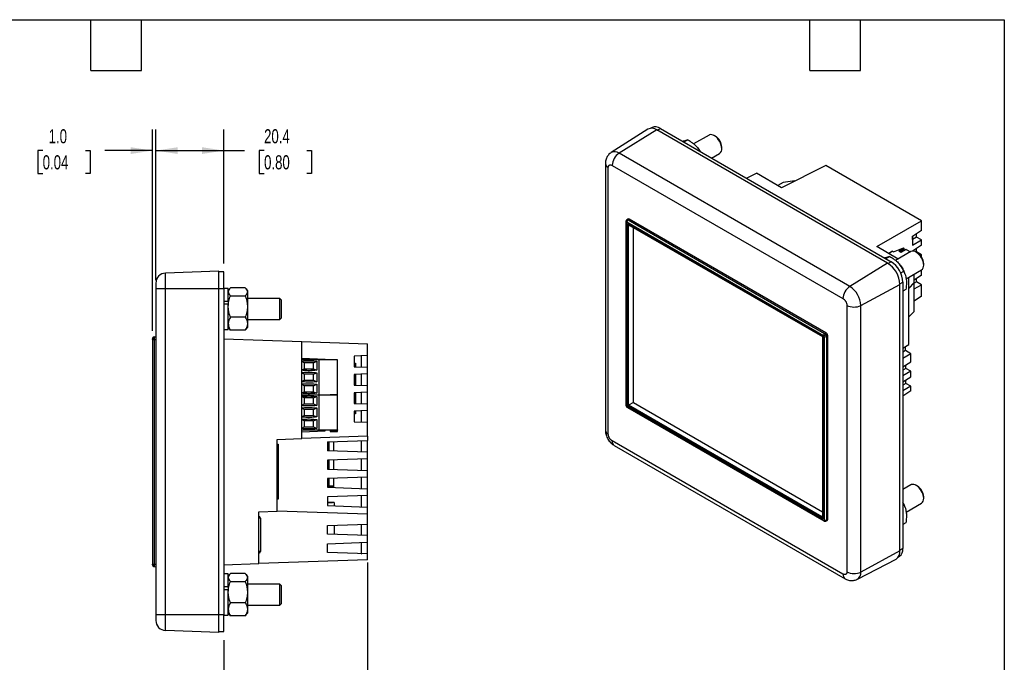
# Model space of a CAD drawing. Header units: millimetres. Extents: x 6 to 273, y 6 to 210.
# Tile 3 of 3: x 125 to 273, y 113 to 210. Entities that reach past the tile are written whole.
import ezdxf

# ---------------------------------------------------------------- set-up
doc = ezdxf.new("R2010")
doc.units = ezdxf.units.MM
doc.layers.add('DIMENSIONS', color=140, linetype='Continuous', lineweight=25)
doc.layers.add('TEXT', color=140, linetype='Continuous', lineweight=25)
doc.styles.add('SLDTEXTSTYLE0', font='TXT', dxfattribs={"width": 0.7})
doc.dimstyles.new('SLDDIMSTYLE1', dxfattribs={"dimtxt": 2.158008, "dimasz": 3.302, "dimexe": 0, "dimexo": 0.0625, "dimgap": 0.539502, "dimtad": 0, "dimtih": 1, "dimtoh": 1, "dimlfac": 2, "dimrnd": 1e-09, "dimzin": 12, "dimdsep": 46, "dimtxsty": 'SLDTEXTSTYLE0', "dimsah": 1, "dimcen": 0.09, "dimadec": 0, "dimazin": 3, "dimtfac": 1, "dimtofl": 0, "dimtmove": 0, "dimatfit": 3, "dimfxl": 0, "dimfrac": 2, "dimtolj": 1, "dimtzin": 12, "dimarcsym": 0})
doc.dimstyles.new('SLDDIMSTYLE3', dxfattribs={"dimtxt": 2.158008, "dimasz": 3.302, "dimexe": 0, "dimexo": 0.0625, "dimgap": 0.539502, "dimtad": 0, "dimtih": 1, "dimtoh": 1, "dimlfac": 2, "dimrnd": 1e-09, "dimzin": 4, "dimdsep": 46, "dimtxsty": 'SLDTEXTSTYLE0', "dimsah": 1, "dimcen": 0.09, "dimadec": 0, "dimazin": 1, "dimtfac": 1, "dimtmove": 0, "dimatfit": 0, "dimfxl": 0, "dimfrac": 2, "dimtolj": 1, "dimtzin": 12, "dimarcsym": 0})
doc.dimstyles.new('SLDDIMSTYLE4', dxfattribs={"dimtxt": 2.158008, "dimasz": 3.302, "dimexe": 0, "dimexo": 0.0625, "dimgap": 0.539502, "dimtad": 0, "dimtih": 1, "dimtoh": 1, "dimlfac": 2, "dimrnd": 1e-09, "dimzin": 12, "dimdsep": 46, "dimtxsty": 'SLDTEXTSTYLE0', "dimsah": 1, "dimcen": 0.09, "dimadec": 0, "dimazin": 3, "dimtfac": 1, "dimtmove": 0, "dimatfit": 0, "dimfxl": 0, "dimfrac": 2, "dimtolj": 1, "dimtzin": 12, "dimarcsym": 0})

# ---------------------------------------------------------------- blocks, each defined once
blk = doc.blocks.new('_D_9')
at = {"layer": 'DIMENSIONS'}
for p, q in [((145.67, 170.46), (145.67, 193.07)), ((155.89, 172.96), (155.89, 193.07)), ((145.67, 189.9), (155.89, 189.9)), ((155.89, 189.9), (159, 189.9)), ((161.92, 189.9), (161.2, 189.9)), ((161.2, 189.9), (161.2, 186.47)), ((168.34, 189.9), (169.06, 189.9)), ((169.06, 189.9), (169.06, 186.47)), ((161.2, 186.47), (161.92, 186.47)), ((169.06, 186.47), (168.34, 186.47))]:
    blk.add_line(p, q, dxfattribs=at)
for points in [[(145.67, 189.9), (148.97, 189.39), (148.97, 190.41)], [(155.89, 189.9), (152.59, 190.41), (152.59, 189.39)]]:
    blk.add_solid(points, dxfattribs=at)
at = {"layer": 'DIMENSIONS', "char_height": 2.117, "attachment_point": 1, "style": 'SLDTEXTSTYLE0'}
for s, insert in [('20.4', (161.92, 193.11)), ('0.80', (161.92, 189.2))]:
    blk.add_mtext(s, dxfattribs=dict(at, insert=insert))
blk = doc.blocks.new('_D_10')
at = {"layer": 'DIMENSIONS'}
for p, q in [((145.17, 162.82), (145.17, 193.07)), ((145.67, 170.46), (145.67, 193.07)), ((128.68, 189.9), (127.96, 189.9)), ((127.96, 189.9), (127.96, 186.47)), ((135.1, 189.9), (135.82, 189.9)), ((135.82, 189.9), (135.82, 186.47)), ((145.17, 189.9), (138.02, 189.9)), ((145.67, 189.9), (152.02, 189.9)), ((127.96, 186.47), (128.68, 186.47)), ((135.82, 186.47), (135.1, 186.47))]:
    blk.add_line(p, q, dxfattribs=at)
for points in [[(145.17, 189.9), (141.87, 190.41), (141.87, 189.39)], [(145.67, 189.9), (148.97, 189.39), (148.97, 190.41)]]:
    blk.add_solid(points, dxfattribs=at)
at = {"layer": 'DIMENSIONS', "char_height": 2.117, "attachment_point": 1, "style": 'SLDTEXTSTYLE0'}
for s, insert in [('1.0', (129.58, 193.11)), ('0.04', (128.68, 189.2))]:
    blk.add_mtext(s, dxfattribs=dict(at, insert=insert))
blk = doc.blocks.new('_D_11')
at = {"layer": 'DIMENSIONS'}
for p, q in [((177.44, 128.08), (177.44, 101.75)), ((155.89, 116.42), (155.89, 101.75)), ((155.89, 104.93), (149.54, 104.93)), ((161.92, 104.93), (161.2, 104.93)), ((161.2, 104.93), (161.2, 101.5)), ((168.34, 104.93), (169.06, 104.93)), ((169.06, 104.93), (169.06, 101.5)), ((177.44, 104.93), (183.79, 104.93)), ((161.2, 101.5), (161.92, 101.5)), ((169.06, 101.5), (168.34, 101.5))]:
    blk.add_line(p, q, dxfattribs=at)
for points in [[(155.89, 104.93), (152.59, 105.44), (152.59, 104.42)], [(177.44, 104.93), (180.74, 104.42), (180.74, 105.44)]]:
    blk.add_solid(points, dxfattribs=at)
at = {"layer": 'DIMENSIONS', "char_height": 2.117, "attachment_point": 1, "style": 'SLDTEXTSTYLE0'}
for s, insert in [('43.1', (161.92, 108.14)), ('1.70', (161.92, 104.23))]:
    blk.add_mtext(s, dxfattribs=dict(at, insert=insert))

msp = doc.modelspace()

# ---------------------------------------------------------------- linework, layer by layer
for p, q in [((219.5448, 193.1139), (214.0156, 189.5986)), ((220.8801, 193.0041), (215.2074, 189.5006)), ((220.1605, 193.3465), (220.0002, 193.254)), ((255.5283, 173.0021), (220.8801, 193.0041)), ((220.9559, 192.9604), (221.4104, 193.2227)), ((221.4104, 193.2227), (256.0586, 173.2207)), ((228.718, 192.228), (226.4111, 190.8963)), ((224.729, 191.307), (224.8712, 191.3564)), ((225.5436, 191.5108), (224.9597, 191.1737)), ((229.7032, 192.0389), (229.5119, 192.1493)), ((249.8557, 169.4986), (215.2074, 189.5006)), ((227.0017, 190.3322), (226.9976, 190.337)), ((229.101, 188.7831), (230.3054, 189.4783)), ((230.6343, 190.2052), (230.6343, 190.426)), ((213.159, 187.9598), (213.159, 147.9493)), ((213.5983, 147.337), (213.5983, 187.3475)), ((214.1838, 187.6856), (248.832, 167.6836)), ((234.3617, 185.7461), (235.8555, 186.492)), ((239.5932, 184.3343), (235.8555, 186.492)), ((246.2525, 187.6597), (239.5932, 184.3343)), ((260.6127, 179.3698), (246.2525, 187.6597)), ((239.8518, 185.0895), (239.0684, 184.6373)), ((241.6152, 185.344), (239.8518, 185.0895)), ((216.2414, 179.2363), (216.2414, 151.6998)), ((216.3146, 151.5977), (216.3146, 179.1343)), ((216.5499, 179.6226), (216.3637, 179.4913)), ((216.4029, 179.1852), (245.9058, 162.1536)), ((216.4724, 178.963), (245.8363, 162.0115)), ((216.4724, 151.5869), (216.4724, 178.963)), ((216.5704, 179.4858), (216.7467, 179.6101)), ((216.5704, 179.4858), (246.0733, 162.4541)), ((246.2691, 162.5672), (216.7467, 179.6101)), ((253.8909, 175.4894), (260.6127, 179.3698)), ((260.6127, 177.9297), (260.6127, 179.3698)), ((216.6209, 151.6726), (216.6209, 178.6513)), ((216.6492, 178.7763), (245.7631, 161.9692)), ((217.3756, 152.0267), (217.3756, 178.3569)), ((260.6127, 177.9297), (259.2479, 177.0278)), ((259.877, 176.9255), (259.877, 177.4435)), ((259.2479, 177.0278), (259.2479, 175.7129)), ((259.2479, 176.5298), (259.291, 176.5547)), ((259.2479, 175.7129), (260.6127, 176.5008)), ((259.2628, 176.5709), (259.2628, 177.0377)), ((259.877, 176.9255), (259.2628, 176.5709)), ((259.291, 176.5547), (259.2628, 176.5709)), ((260.6127, 176.5008), (259.877, 176.9255)), ((260.6127, 175.6842), (260.6127, 176.5008)), ((257.1205, 173.625), (253.8909, 175.4894)), ((256.2794, 174.7879), (255.6928, 174.4492)), ((256.2708, 174.7498), (255.7215, 174.4327)), ((256.2794, 174.7448), (256.2794, 174.7879)), ((256.421, 174.6875), (256.2999, 174.7575)), ((256.421, 174.6875), (257.9183, 175.2927)), ((259.0317, 174.7283), (256.7248, 173.3966)), ((257.2037, 174.8072), (257.9815, 175.2562)), ((257.5368, 174.6149), (257.2037, 174.8072)), ((257.3292, 174.7347), (258.0274, 175.1378)), ((257.9866, 175.0797), (257.3591, 174.7175)), ((258.0019, 175.0403), (257.4009, 174.6933)), ((258.2771, 175.0676), (257.5148, 174.6275)), ((258.3146, 175.0639), (257.5368, 174.6149)), ((257.9183, 175.2927), (257.9815, 175.2562)), ((258.0274, 175.1378), (257.9866, 175.0797)), ((258.0019, 175.0403), (258.1159, 174.9745)), ((258.3146, 175.0639), (258.9638, 174.6891)), ((260.6127, 175.6842), (259.2763, 174.8011)), ((259.877, 174.68), (259.825, 174.65)), ((260.0168, 174.5392), (259.8256, 174.6496)), ((259.877, 174.68), (259.877, 175.198)), ((260.6127, 174.2553), (259.877, 174.68)), ((255.5283, 173.0021), (249.8557, 169.4986)), ((255.0427, 173.8073), (255.1849, 173.8567)), ((255.8573, 174.0111), (255.2734, 173.674)), ((256.0586, 173.2207), (255.6026, 172.9575)), ((260.4524, 174.1627), (260.6127, 174.2553)), ((260.6127, 173.9461), (260.6127, 174.2553)), ((155.138, 171.7929), (147.1156, 171.5128)), ((147.1156, 169.1857), (147.1156, 171.5128)), ((155.138, 169.1857), (155.138, 171.7929)), ((155.888, 171.6857), (155.138, 171.6857)), ((155.888, 169.1857), (155.888, 171.6857)), ((257.3153, 172.8325), (257.3113, 172.8373)), ((257.4948, 171.5405), (257.9566, 171.807)), ((258.3136, 170.6477), (260.6191, 171.9786)), ((260.6127, 171.1933), (260.6127, 171.975)), ((260.9479, 172.7055), (260.9479, 172.9263)), ((257.3704, 169.8956), (257.8264, 170.1589)), ((257.8264, 170.1589), (257.8264, 130.1484)), ((258.1384, 171.3873), (258.119, 171.4404)), ((258.7087, 160.8124), (258.7087, 170.8758)), ((258.7087, 169.2537), (259.5092, 170.0874)), ((259.5092, 170.0466), (258.7087, 169.2129)), ((259.484, 170.0612), (259.5092, 170.0466)), ((259.5092, 170.0874), (259.5092, 171.3379)), ((260.6127, 171.1933), (259.5092, 170.464)), ((259.877, 170.189), (259.5092, 169.9767)), ((259.5092, 165.7598), (259.5092, 170.0466)), ((259.877, 170.189), (259.877, 170.7071)), ((260.6127, 169.7643), (259.877, 170.189)), ((145.668, 169.1857), (145.668, 120.1857)), ((145.668, 169.1857), (147.1156, 169.1857)), ((147.1156, 120.1857), (147.1156, 169.1857)), ((147.1156, 169.1857), (155.138, 169.1857)), ((155.138, 169.1857), (155.888, 169.1857)), ((155.138, 120.1857), (155.138, 169.1857)), ((156.5477, 169.2132), (155.888, 169.2132)), ((155.888, 169.1857), (155.888, 120.1857)), ((156.5477, 167.3042), (156.5477, 169.2132)), ((156.7181, 169.1296), (156.5477, 168.8989)), ((159.1004, 169.2994), (156.8652, 169.2994)), ((159.4179, 168.8989), (159.2474, 169.1296)), ((159.4179, 168.8989), (159.4179, 168.6919)), ((159.4179, 168.6919), (159.4179, 166.495)), ((251.5011, 166.6486), (257.3719, 169.809)), ((257.3719, 129.7985), (257.3719, 169.809)), ((258.2622, 169.0351), (257.8264, 168.7835)), ((259.5092, 169.1273), (260.6127, 169.7643)), ((260.6127, 168.0357), (260.6127, 169.7643)), ((155.888, 167.3042), (156.5477, 167.3042)), ((156.5477, 167.1839), (156.5477, 167.3042)), ((156.5477, 167.1839), (156.5477, 166.8427)), ((156.8652, 168.0844), (159.1004, 168.0844)), ((164.28, 167.7082), (159.4179, 167.7082)), ((164.5505, 167.4377), (164.28, 167.7082)), ((164.28, 166.1207), (164.28, 167.7082)), ((164.5505, 166.1207), (164.5505, 167.4377)), ((260.6127, 168.0357), (259.5092, 167.3065)), ((156.5477, 166.8427), (155.888, 166.8427)), ((156.5477, 163.0283), (156.5477, 166.8427)), ((159.4179, 166.495), (159.4179, 163.9239)), ((164.28, 164.5332), (164.28, 166.1207)), ((164.5505, 164.8037), (164.5505, 166.1207)), ((249.4175, 166.6696), (249.4175, 126.6591)), ((251.5011, 126.6381), (251.5011, 166.6486)), ((258.7087, 164.926), (259.5092, 165.7598)), ((259.3752, 165.6202), (259.4018, 165.6355)), ((159.1004, 164.9057), (156.8652, 164.9057)), ((159.4179, 164.5332), (164.28, 164.5332)), ((164.28, 164.5332), (164.5505, 164.8037)), ((155.888, 163.0283), (156.5477, 163.0283)), ((156.5477, 163.3426), (156.7181, 163.1119)), ((156.8652, 162.9421), (156.7278, 163.119)), ((159.1004, 162.9421), (156.8652, 162.9421)), ((159.1004, 162.9421), (159.2378, 163.119)), ((159.2474, 163.1119), (159.4179, 163.3426)), ((159.4179, 163.9239), (159.4179, 163.3426)), ((145.168, 161.5475), (145.168, 127.824)), ((145.168, 161.5475), (145.4049, 161.5475)), ((145.4049, 161.922), (145.668, 161.9357)), ((145.4049, 161.5475), (145.668, 161.5613)), ((145.4049, 161.5475), (145.4049, 127.824)), ((155.888, 161.6421), (167.588, 161.2335)), ((167.588, 146.6649), (167.588, 161.2335)), ((167.588, 161.2335), (177.438, 160.8895)), ((245.7631, 161.9692), (245.7631, 134.8818)), ((245.8363, 162.0115), (245.8363, 134.6354)), ((245.9941, 162.0007), (245.9941, 134.4641)), ((246.0733, 162.4541), (246.2691, 162.5672)), ((246.3381, 161.9955), (246.5339, 162.1085)), ((246.3381, 161.9955), (246.3381, 134.4589)), ((246.5339, 134.5494), (246.5339, 162.1085)), ((177.438, 159.1259), (177.438, 160.8895)), ((257.8264, 160.2293), (258.7087, 160.8124)), ((258.21, 159.8689), (257.8264, 159.6475)), ((258.21, 159.8689), (258.21, 160.4828)), ((259.0232, 159.3995), (258.21, 159.8689)), ((171.088, 158.5635), (167.588, 158.6857)), ((170.193, 158.5107), (167.588, 158.5107)), ((167.943, 158.0607), (167.588, 158.2205)), ((169.343, 158.0607), (169.843, 158.2857)), ((169.843, 158.2857), (169.843, 156.9357)), ((170.193, 153.2607), (170.193, 158.5107)), ((172.918, 158.5107), (170.193, 158.5107)), ((171.088, 158.5107), (171.088, 158.5635)), ((172.918, 153.2607), (172.918, 158.5107)), ((177.438, 159.1259), (175.438, 159.0561)), ((175.438, 159.0561), (175.438, 157.4458)), ((176.538, 157.4074), (176.538, 159.0945)), ((177.438, 157.3759), (177.438, 159.1259)), ((259.0232, 159.3995), (257.8264, 158.7086)), ((257.8264, 157.4143), (259.0232, 158.2052)), ((259.0232, 158.2052), (259.0232, 159.3995)), ((167.588, 157.001), (167.943, 157.1607)), ((169.343, 158.0607), (167.943, 158.0607)), ((167.943, 158.0607), (167.943, 157.1607)), ((167.943, 157.1607), (169.343, 157.1607)), ((169.343, 157.1607), (169.343, 158.0607)), ((169.343, 157.1607), (169.843, 156.9357)), ((175.438, 157.9857), (175.668, 157.9857)), ((175.438, 157.4458), (177.438, 157.3759)), ((175.668, 157.9857), (175.668, 157.4377)), ((177.438, 156.3759), (177.438, 157.3759)), ((258.286, 157.2018), (257.8264, 156.9365)), ((259.0232, 156.7763), (257.8264, 156.0854)), ((258.286, 157.2018), (258.286, 157.718)), ((259.0232, 156.7763), (258.286, 157.2018)), ((259.0232, 155.9597), (259.0232, 156.7763)), ((167.943, 156.3357), (167.588, 156.4955)), ((167.588, 155.276), (167.943, 155.4357)), ((169.343, 156.3357), (167.943, 156.3357)), ((167.943, 156.3357), (167.943, 155.4357)), ((167.943, 155.4357), (169.343, 155.4357)), ((169.343, 156.3357), (169.843, 156.5607)), ((169.343, 155.4357), (169.343, 156.3357)), ((169.343, 155.4357), (169.843, 155.2107)), ((169.843, 156.5607), (169.843, 155.2107)), ((177.438, 156.3759), (175.438, 156.3061)), ((175.438, 156.3061), (175.438, 154.6958)), ((175.668, 156.3141), (175.668, 154.6877)), ((176.538, 154.6574), (176.538, 156.3445)), ((177.438, 154.6259), (177.438, 156.3759)), ((257.8264, 155.1688), (259.0232, 155.9597)), ((258.286, 154.9563), (258.286, 155.4726)), ((167.943, 154.6107), (167.588, 154.7705)), ((169.343, 154.6107), (167.943, 154.6107)), ((167.943, 154.6107), (167.943, 153.7107)), ((169.343, 154.6107), (169.843, 154.8357)), ((169.343, 153.7107), (169.343, 154.6107)), ((169.843, 154.8357), (169.843, 153.4857)), ((175.438, 154.6958), (177.438, 154.6259)), ((177.438, 153.6259), (177.438, 154.6259)), ((258.286, 154.9563), (257.8264, 154.691)), ((259.0232, 154.5308), (257.8264, 153.8399)), ((259.0232, 153.8253), (257.8264, 153.0344)), ((259.0232, 154.5308), (258.286, 154.9563)), ((259.0232, 153.8253), (259.0232, 154.5308)), ((167.588, 153.551), (167.943, 153.7107)), ((167.588, 153.2607), (170.193, 153.2607)), ((170.193, 153.2107), (167.588, 153.2107)), ((167.943, 152.7607), (167.588, 152.9205)), ((167.943, 153.7107), (169.343, 153.7107)), ((169.343, 152.7607), (167.943, 152.7607)), ((167.943, 152.7607), (167.943, 151.8607)), ((169.343, 153.7107), (169.843, 153.4857)), ((169.343, 152.7607), (169.843, 152.9857)), ((169.343, 151.8607), (169.343, 152.7607)), ((169.843, 152.9857), (169.843, 151.6357)), ((170.193, 153.2607), (172.918, 153.2607)), ((170.193, 147.9607), (170.193, 153.2107)), ((172.918, 153.2107), (170.193, 153.2107)), ((171.088, 153.2107), (171.088, 153.2607)), ((171.818, 153.2607), (171.818, 153.2232)), ((172.918, 153.2232), (171.818, 153.2232)), ((171.818, 153.2232), (171.818, 153.2107)), ((172.918, 153.2607), (172.918, 153.2232)), ((172.918, 153.2107), (172.918, 153.2232)), ((172.918, 147.9607), (172.918, 153.2107)), ((177.438, 153.6259), (175.438, 153.5561)), ((175.438, 153.5561), (175.438, 151.9458)), ((175.668, 153.5641), (175.668, 151.9377)), ((176.538, 151.9074), (176.538, 153.5945)), ((177.438, 151.8759), (177.438, 153.6259)), ((167.588, 151.701), (167.943, 151.8607)), ((167.943, 151.0357), (167.588, 151.1955)), ((167.943, 151.8607), (169.343, 151.8607)), ((169.343, 151.0357), (167.943, 151.0357)), ((167.943, 151.0357), (167.943, 150.1357)), ((169.343, 151.8607), (169.843, 151.6357)), ((169.343, 151.0357), (169.843, 151.2607)), ((169.343, 150.1357), (169.343, 151.0357)), ((169.843, 151.2607), (169.843, 149.9107)), ((175.438, 151.9458), (177.438, 151.8759)), ((177.438, 150.8759), (175.438, 150.8061)), ((175.438, 150.8061), (175.438, 149.1958)), ((175.668, 150.8141), (175.668, 150.3657)), ((176.538, 149.1574), (176.538, 150.8445)), ((177.438, 150.8759), (177.438, 151.8759)), ((177.438, 149.1259), (177.438, 150.8759)), ((216.3404, 151.5107), (216.3007, 151.4877)), ((245.9058, 134.4131), (216.4029, 151.4448)), ((216.4547, 151.3304), (245.9576, 134.2987)), ((245.8363, 134.6354), (216.4724, 151.5869)), ((217.3756, 152.1083), (216.6209, 151.6726)), ((245.6377, 134.9216), (216.6209, 151.6726)), ((245.7631, 135.639), (217.3756, 152.0267)), ((167.588, 149.976), (167.943, 150.1357)), ((167.943, 149.3107), (167.588, 149.4705)), ((167.943, 150.1357), (169.343, 150.1357)), ((169.343, 149.3107), (167.943, 149.3107)), ((167.943, 149.3107), (167.943, 148.4107)), ((169.343, 150.1357), (169.843, 149.9107)), ((169.343, 149.3107), (169.843, 149.5357)), ((169.343, 148.4107), (169.343, 149.3107)), ((169.843, 149.5357), (169.843, 148.1857)), ((175.668, 150.3657), (175.438, 150.3657)), ((167.588, 148.251), (167.943, 148.4107)), ((167.588, 147.9607), (170.193, 147.9607)), ((167.943, 148.4107), (169.343, 148.4107)), ((169.343, 148.4107), (169.843, 148.1857)), ((170.193, 147.9607), (172.918, 147.9607)), ((171.088, 147.808), (171.088, 147.9607)), ((171.818, 147.9607), (171.818, 147.9232)), ((172.918, 147.9232), (171.818, 147.9232)), ((171.818, 147.9232), (171.818, 147.8232)), ((171.818, 147.8232), (171.818, 147.7107)), ((171.818, 147.8232), (172.918, 147.8232)), ((172.918, 147.9607), (172.918, 147.9232)), ((172.918, 147.8232), (172.918, 147.9232)), ((172.918, 147.7107), (172.918, 147.8232)), ((175.438, 149.1958), (177.438, 149.1259)), ((177.438, 147.0089), (177.438, 149.1259)), ((163.888, 146.5357), (167.588, 146.6649)), ((163.888, 135.7818), (163.888, 146.5357)), ((167.588, 147.6857), (171.088, 147.808)), ((177.438, 147.0089), (167.588, 146.6649)), ((171.438, 146.1821), (177.438, 146.3917)), ((171.818, 147.7107), (172.918, 147.7107)), ((176.538, 144.6731), (176.538, 146.3602)), ((177.438, 147.0089), (177.438, 146.3917)), ((177.438, 144.6417), (177.438, 146.3917)), ((163.888, 145.8132), (164.0286, 145.8132)), ((164.0286, 145.8132), (164.0286, 137.5582)), ((171.438, 146.1821), (171.438, 144.8512)), ((171.668, 144.8432), (171.668, 146.1902)), ((172.338, 146.2136), (172.338, 144.8198)), ((248.832, 126.321), (214.1838, 146.323)), ((214.4945, 145.6362), (249.1427, 125.6342)), ((177.438, 144.6417), (171.438, 144.8512)), ((177.438, 143.6417), (171.438, 143.4321)), ((171.438, 143.4321), (171.438, 142.1012)), ((171.668, 142.0932), (171.668, 143.4402)), ((172.338, 143.4636), (172.338, 142.0698)), ((176.538, 141.9231), (176.538, 143.6102)), ((177.438, 143.6417), (177.438, 144.6417)), ((177.438, 141.8917), (177.438, 143.6417)), ((171.438, 142.1012), (177.438, 141.8917)), ((177.438, 140.8917), (171.438, 140.6821)), ((171.438, 140.6821), (171.438, 139.3512)), ((171.668, 139.5157), (171.668, 140.6902)), ((172.338, 140.7136), (172.338, 139.4254)), ((176.538, 139.1731), (176.538, 140.8602)), ((177.438, 140.8917), (177.438, 141.8917)), ((177.438, 139.1417), (177.438, 140.8917)), ((171.668, 139.5157), (171.438, 139.5157)), ((172.338, 139.4254), (171.438, 139.394)), ((171.438, 139.3512), (177.438, 139.1417)), ((172.338, 139.5157), (171.668, 139.5157)), ((177.438, 138.1417), (177.438, 139.1417)), ((259.0317, 139.7232), (257.8264, 139.0274)), ((260.0168, 139.5341), (259.8256, 139.6445)), ((164.0286, 137.5582), (163.888, 137.5582)), ((177.438, 138.1417), (171.438, 137.9321)), ((171.438, 137.9321), (171.438, 136.6012)), ((176.538, 136.4231), (176.538, 138.1102)), ((177.438, 136.3917), (177.438, 138.1417)), ((260.9479, 137.7004), (260.9479, 137.9212)), ((171.438, 137.0775), (172.2039, 137.0507)), ((172.418, 137.0507), (171.438, 137.0507)), ((171.438, 136.6012), (177.438, 136.3917)), ((172.418, 137.0507), (172.418, 136.567)), ((177.438, 135.3086), (177.438, 136.3917)), ((257.8264, 136.7268), (257.9566, 136.8019)), ((258.1384, 136.3822), (258.119, 136.4353)), ((258.3136, 135.6426), (260.6191, 136.9735)), ((161.138, 135.6857), (163.888, 135.7818)), ((161.138, 127.9127), (161.138, 135.6857)), ((161.368, 134.7357), (161.138, 134.7357)), ((161.368, 134.7357), (161.368, 129.7357)), ((177.438, 135.3086), (163.888, 135.7818)), ((177.438, 133.8459), (177.438, 135.3086)), ((246.3381, 134.4589), (246.5339, 134.5494)), ((171.438, 133.6364), (177.438, 133.8459)), ((171.438, 132.3055), (171.438, 133.6364)), ((172.418, 133.6706), (172.418, 132.2713)), ((176.538, 132.1274), (176.538, 133.8145)), ((177.438, 132.0959), (177.438, 133.8459)), ((246.2395, 134.2771), (246.4463, 134.3727)), ((258.2622, 134.03), (257.8264, 133.7784)), ((177.438, 132.0959), (171.438, 132.3055)), ((177.438, 131.0959), (177.438, 132.0959)), ((171.438, 130.8864), (177.438, 131.0959)), ((171.438, 129.5555), (171.438, 130.8864)), ((176.538, 129.3819), (176.538, 131.0645)), ((177.438, 129.3459), (177.438, 131.0959)), ((257.8264, 130.1484), (257.3719, 129.886)), ((161.368, 129.7357), (161.138, 129.7357)), ((177.438, 129.3459), (171.438, 129.5555)), ((176.4727, 129.3797), (176.538, 129.3819)), ((177.438, 128.4819), (177.438, 129.3459)), ((257.3719, 129.7985), (251.5011, 126.6381)), ((257.1482, 128.9112), (257.3085, 129.0038)), ((145.168, 127.824), (145.4049, 127.824)), ((145.4049, 127.824), (145.668, 127.8102)), ((145.4049, 127.4495), (145.668, 127.4357)), ((155.888, 127.7294), (161.138, 127.9127)), ((177.438, 128.4819), (161.138, 127.9127)), ((250.99, 125.5567), (256.7992, 128.5869)), ((156.5477, 126.3432), (155.888, 126.3432)), ((156.5477, 124.4342), (156.5477, 126.3432)), ((156.7181, 126.2596), (156.5477, 126.0289)), ((159.1004, 126.4294), (156.8652, 126.4294)), ((159.4179, 126.0289), (159.2474, 126.2596)), ((159.4179, 126.0289), (159.4179, 125.8219)), ((159.4179, 125.8219), (159.4179, 123.625)), ((156.5477, 124.4342), (155.888, 124.4342)), ((156.5477, 124.3139), (156.5477, 124.4342)), ((156.5477, 124.3139), (156.5477, 123.9727)), ((156.8652, 125.2144), (159.1004, 125.2144)), ((164.28, 124.8382), (159.4179, 124.8382)), ((164.5505, 124.5677), (164.28, 124.8382)), ((164.28, 123.2507), (164.28, 124.8382)), ((164.5505, 123.2507), (164.5505, 124.5677)), ((156.5477, 123.9727), (155.888, 123.9727)), ((156.5477, 120.1583), (156.5477, 123.9727)), ((159.4179, 123.625), (159.4179, 121.0539)), ((164.28, 121.6632), (164.28, 123.2507)), ((164.5505, 121.9337), (164.5505, 123.2507)), ((159.1004, 122.0357), (156.8652, 122.0357)), ((159.4179, 121.6632), (164.28, 121.6632)), ((164.28, 121.6632), (164.5505, 121.9337)), ((147.1156, 120.1857), (145.668, 120.1857)), ((155.138, 120.1857), (147.1156, 120.1857)), ((147.1156, 117.8587), (147.1156, 120.1857)), ((155.888, 120.1857), (155.138, 120.1857)), ((155.138, 117.5785), (155.138, 120.1857)), ((155.888, 117.6857), (155.888, 120.1857)), ((155.888, 120.1583), (156.5477, 120.1583)), ((156.5477, 120.4726), (156.7181, 120.2419)), ((156.8652, 120.0721), (156.7278, 120.249)), ((159.1004, 120.0721), (156.8652, 120.0721)), ((159.1004, 120.0721), (159.2378, 120.249)), ((159.2474, 120.2419), (159.4179, 120.4726)), ((159.4179, 121.0539), (159.4179, 120.4726)), ((155.138, 117.5785), (147.1156, 117.8587)), ((155.138, 117.6857), (155.888, 117.6857))]:
    msp.add_line(p, q)
at = {"flags": 128}
for points in [[(230.6343, 190.2052), (230.614, 190.4622), (230.5538, 190.7334), (230.4561, 191.0088), (230.3241, 191.2787), (230.1629, 191.5332), (229.978, 191.7631), (229.7764, 191.9601), (229.5651, 192.1171), (229.352, 192.2285), (229.1446, 192.2901), (228.9505, 192.2998), (228.7766, 192.2572), (228.718, 192.228)], [(260.9479, 172.7055), (260.9276, 172.9625), (260.8675, 173.2336), (260.7697, 173.5091), (260.6378, 173.779), (260.4765, 174.0335), (260.2917, 174.2634), (260.09, 174.4604), (259.8788, 174.6174), (259.6656, 174.7288), (259.4582, 174.7904), (259.2641, 174.8001), (259.0903, 174.7575), (259.0317, 174.7283)], [(246.2566, 162.2542), (246.2201, 162.2331), (246.1811, 162.2106), (246.1407, 162.1873), (246.1005, 162.1641), (246.0619, 162.1418), (246.0262, 162.1211), (245.9946, 162.1029), (245.9682, 162.0877)], [(260.9479, 137.7004), (260.9276, 137.9574), (260.8675, 138.2285), (260.7697, 138.504), (260.6378, 138.7739), (260.4765, 139.0284), (260.2917, 139.2583), (260.09, 139.4553), (259.8788, 139.6123), (259.6656, 139.7237), (259.4582, 139.7853), (259.2641, 139.795), (259.0903, 139.7524), (259.0317, 139.7232)]]:
    msp.add_lwpolyline(points, dxfattribs=at)
for centre, radius, start, end in [((220.1244, 191.988), 1.2664, 53.362, 117.236099), ((220.6794, 192.2135), 1.2461, 54.082255, 114.607286), ((228.6177, 190.3371), 2.0185, 2.524565, 57.470059), ((214.5332, 188.5945), 1.1294, 53.34754, 117.398295), ((216.4978, 187.5767), 2.3166, 123.850043, 177.304797), ((223.4338, 187.355), 4.6468, 31.153138, 39.842787), ((229.8522, 190.1212), 0.7865, 305.183063, 6.129118), ((213.8996, 188.0281), 0.7443, 185.747107, 246.124047), ((216.3616, 179.2453), 0.1205, 184.174938, 247.058885), ((216.5338, 179.3248), 0.2349, 131.073284, 214.585927), ((216.7894, 179.1668), 0.387, 124.466643, 177.265763), ((257.9339, 175.1696), 0.0988, 341.221555, 61.189805), ((258.0178, 175.0691), 0.0329, 161.221555, 241.189805), ((258.2927, 175.0333), 0.0376, 54.316814, 114.378965), ((258.9314, 172.8374), 2.0185, 2.524565, 57.470059), ((253.3978, 169.6433), 3.9775, 2.386856, 57.613144), ((254.0158, 170), 3.814, 2.386856, 57.613144), ((147.168, 170.0137), 1.5, 92, 180), ((253.7004, 169.8176), 4.7071, 20.166202, 39.828421), ((260.1659, 172.6215), 0.7865, 305.183063, 6.129118), ((251.146, 167.5747), 2.3166, 123.850043, 177.304797), ((247.9541, 166.5007), 3.5501, 2.386856, 57.613144), ((250.4802, 168.7284), 2.3169, 242.699347, 296.146), ((259.3815, 165.6648), 0.0356, 304.827616, 358.433248), ((145.418, 161.6723), 0.25, 93, 180), ((145.3812, 161.5959), 0.2169, 85.157399, 169.41781), ((246.2923, 162.1351), 0.387, 124.466643, 177.265763), ((246.1713, 162.3447), 0.387, 242.738357, 295.529516), ((216.3616, 151.7087), 0.1206, 184.270733, 247.049408), ((216.5261, 151.4316), 0.1239, 173.888022, 234.799798), ((213.898, 148.0158), 0.742, 185.14098, 246.179161), ((214.9217, 146.2431), 0.7422, 173.825323, 234.862497), ((258.9314, 137.8323), 2.0185, 2.524565, 57.470059), ((260.1659, 137.6164), 0.7865, 305.183063, 6.129118), ((253.752, 134.8323), 4.6519, 20.156432, 28.852585), ((161.118, 134.7357), 0.25, 0, 85.411434), ((246.0254, 134.3983), 0.1205, 172.945893, 235.828125), ((246.1804, 134.5078), 0.2349, 205.415444, 288.92142), ((246.1713, 134.8081), 0.387, 242.738357, 295.529516), ((256.6072, 130.0105), 1.227, 304.861246, 6.450934), ((161.118, 129.7357), 0.25, 274.588566, 0), ((256.1138, 129.652), 1.2666, 302.762012, 6.64178), ((145.3812, 127.7756), 0.2169, 190.58219, 274.842601), ((145.418, 127.6992), 0.25, 180, 267), ((249.5723, 126.2416), 0.7445, 173.880579, 234.254633), ((250.4802, 128.7179), 2.3169, 242.699347, 296.146), ((250.3788, 126.5072), 1.1299, 302.661738, 6.650727), ((147.168, 119.3578), 1.5, 180, 268)]:
    msp.add_arc(centre, radius, start, end)
for centre, major_axis, ratio, start_param, end_param in [((216.6491, 179.065), (-0.1768, 0.3062), 0.57733463, 1.57075569, 2.35623512), ((216.7474, 179.3031), (-0.188, 0.3257), 0.57580223, 5.49923749, 6.33540646), ((216.6491, 178.7919), (0.25, -0.0037), 0.56712456, 4.6075628, 5.45385318), ((246.0131, 162.1136), (0.25, 0.1443), 0.00007037, 2.35615386, 3.14155202), ((246.2684, 162.261), (-0.1875, 0.3248), 0.5789652, 3.92844206, 5.49649933), ((216.6491, 151.6889), (0.25, 0.1443), 0.00007037, 1.68400778, 2.35615385), ((245.7736, 134.8757), (0.1218, 0.2184), 0.56721839, 0.82924952, 1.67553989), ((246.0131, 134.7375), (-0.1768, 0.3062), 0.57733463, 0.78535753, 1.57075569), ((246.2684, 134.7035), (-0.188, 0.3257), 0.57580223, 3.0893715, 3.92570211)]:
    msp.add_ellipse(centre, major_axis=major_axis, ratio=ratio, start_param=start_param, end_param=end_param)
for points, knots in [([(224.8712, 191.3564), (225.0257, 191.4054), (225.1555, 191.4408), (225.3757, 191.49), (225.4666, 191.504), (225.5436, 191.5108)], [0, 0, 0, 0, 0.5, 0.5, 1, 1, 1, 1]), ([(214.0128, 189.5927), (213.9433, 189.5458), (213.7926, 189.4441), (213.5995, 189.2427), (213.4316, 189.008), (213.3036, 188.7518), (213.215, 188.4791), (213.1666, 188.213), (213.1613, 188.0381), (213.159, 187.9598)], [0, 0, 0, 0, 0.13006889, 0.28172283, 0.43063469, 0.57840799, 0.72681125, 0.8778302, 1, 1, 1, 1]), ([(226.8178, 190.5384), (226.9567, 190.383), (227.1751, 190.1388), (227.3288, 189.8712), (227.3847, 189.7739)], [0, 0, 0, 0, 0.63610499, 1, 1, 1, 1]), ([(213.5983, 187.3475), (213.5986, 187.3643), (213.5993, 187.3979), (213.6044, 187.4456), (213.6127, 187.491), (213.6242, 187.5336), (213.6406, 187.5778), (213.6633, 187.6222), (213.6934, 187.6644), (213.7287, 187.6999), (213.7692, 187.7278), (213.8135, 187.7486), (213.8778, 187.766), (213.964, 187.7676), (214.0556, 187.7458), (214.1215, 187.7185), (214.1582, 187.7001), (214.1767, 187.6896), (214.1838, 187.6856)], [0, 0, 0, 0, 0.04801193, 0.09602386, 0.1440358, 0.19204773, 0.24005966, 0.30502342, 0.36999441, 0.43507662, 0.5001518, 0.56544012, 0.63009166, 0.76006813, 0.87990651, 0.93966204, 0.97689639, 1, 1, 1, 1]), ([(216.3585, 179.4866), (216.338, 179.4674), (216.2991, 179.4308), (216.2529, 179.3455), (216.2458, 179.2779), (216.2414, 179.2364)], [0, 0, 0, 0, 0.299713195, 0.569476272, 1, 1, 1, 1]), ([(216.3795, 179.5019), (216.3864, 179.5054), (216.4003, 179.5124), (216.424, 179.5183), (216.4498, 179.5206), (216.4777, 179.5186), (216.5074, 179.5123), (216.5384, 179.5018), (216.5597, 179.4912), (216.5704, 179.4858)], [0, 0, 0, 0, 0.13617293, 0.27457256, 0.41519977, 0.55805536, 0.70314011, 0.85045476, 1, 1, 1, 1]), ([(255.1849, 173.8567), (255.3394, 173.9057), (255.4692, 173.9411), (255.6894, 173.9903), (255.7803, 174.0043), (255.8573, 174.0111)], [0, 0, 0, 0, 0.5, 0.5, 1, 1, 1, 1]), ([(257.1314, 173.0387), (257.3123, 172.8488), (257.4679, 172.6499), (257.739, 172.2375), (257.855, 172.0234), (257.9566, 171.807)], [0, 0, 0, 0, 0.5, 0.5, 1, 1, 1, 1]), ([(145.668, 170.0137), (145.668, 170.0133), (145.668, 170.0124), (145.668, 170.005), (145.668, 169.9934), (145.668, 169.9771), (145.668, 169.9539), (145.668, 169.9218), (145.668, 169.8792), (145.668, 169.8292), (145.668, 169.7721), (145.668, 169.7094), (145.668, 169.6185), (145.668, 169.4965), (145.668, 169.367), (145.668, 169.2739), (145.668, 169.2219), (145.668, 169.1958), (145.668, 169.1857)], [0, 0, 0, 0, 0.04801193, 0.09602386, 0.1440358, 0.19204773, 0.24005966, 0.30502342, 0.36999441, 0.43507662, 0.5001518, 0.56544012, 0.63009166, 0.76006813, 0.87990651, 0.93966204, 0.97689639, 1, 1, 1, 1]), ([(258.3339, 170.5507), (258.3602, 170.3119), (258.3642, 170.065), (258.3366, 169.558), (258.305, 169.2972), (258.2622, 169.0351)], [0, 0, 0, 0, 0.5, 0.5, 1, 1, 1, 1]), ([(156.5477, 168.6919), (156.5477, 168.5872), (156.5786, 168.4845), (156.6896, 168.2822), (156.7698, 168.1822), (156.8652, 168.0844)], [0, 0, 0, 0, 0.5, 0.5, 1, 1, 1, 1]), ([(159.4179, 168.6919), (159.4179, 168.5872), (159.387, 168.4845), (159.2759, 168.2822), (159.1958, 168.1822), (159.1004, 168.0844)], [0, 0, 0, 0, 0.5, 0.5, 1, 1, 1, 1]), ([(156.5477, 166.495), (156.5477, 166.7688), (156.5786, 167.0376), (156.6896, 167.5669), (156.7698, 167.8284), (156.8652, 168.0844)], [0, 0, 0, 0, 0.5, 0.5, 1, 1, 1, 1]), ([(248.832, 167.6836), (248.8467, 167.6748), (248.8761, 167.657), (248.92, 167.6257), (248.9634, 167.5912), (249.0061, 167.5532), (249.0526, 167.5074), (249.1023, 167.4525), (249.154, 167.3879), (249.2024, 167.3192), (249.2467, 167.2469), (249.2869, 167.1725), (249.3341, 167.071), (249.3786, 166.9457), (249.4055, 166.8245), (249.4148, 166.7431), (249.4172, 166.6992), (249.4174, 166.6778), (249.4175, 166.6696)], [0, 0, 0, 0, 0.04801193, 0.09602386, 0.1440358, 0.19204773, 0.24005966, 0.30502342, 0.36999441, 0.43507662, 0.5001518, 0.56544012, 0.63009166, 0.76006813, 0.87990651, 0.93966204, 0.97689639, 1, 1, 1, 1]), ([(159.4179, 166.495), (159.4179, 166.2212), (159.387, 165.9525), (159.2759, 165.4232), (159.1958, 165.1616), (159.1004, 164.9057)], [0, 0, 0, 0, 0.5, 0.5, 1, 1, 1, 1]), ([(156.5477, 163.9239), (156.5477, 163.7548), (156.5786, 163.5888), (156.6896, 163.2618), (156.7698, 163.1002), (156.8652, 162.9421)], [0, 0, 0, 0, 0.5, 0.5, 1, 1, 1, 1]), ([(159.4179, 163.9239), (159.4179, 163.7548), (159.387, 163.5888), (159.2759, 163.2618), (159.1958, 163.1002), (159.1004, 162.9421)], [0, 0, 0, 0, 0.5, 0.5, 1, 1, 1, 1]), ([(145.2212, 161.8262), (145.2209, 161.8259), (145.203, 161.8089), (145.1937, 161.785), (145.1845, 161.7616)], [0, 0, 0, 0, 0.01730539, 1, 1, 1, 1]), ([(145.4037, 161.92), (145.3815, 161.9173), (145.3356, 161.9115), (145.2709, 161.8794), (145.2378, 161.844), (145.2212, 161.8262)], [0, 0, 0, 0, 0.317176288, 0.656690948, 1, 1, 1, 1]), ([(145.4049, 161.922), (145.4044, 161.9214), (145.4034, 161.9204), (145.4022, 161.9125), (145.4012, 161.9003), (145.4004, 161.8837), (145.3999, 161.8633), (145.3996, 161.8396), (145.3995, 161.8212), (145.3995, 161.812)], [0, 0, 0, 0, 0.14954524, 0.29685989, 0.44194464, 0.58480023, 0.72542744, 0.86382707, 1, 1, 1, 1]), ([(145.3995, 161.812), (145.3995, 161.8023), (145.3996, 161.7827), (145.3999, 161.7495), (145.4004, 161.7135), (145.4012, 161.6748), (145.4022, 161.6339), (145.4034, 161.5912), (145.4044, 161.5621), (145.4049, 161.5475)], [0, 0, 0, 0, 0.13617293, 0.274572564, 0.415199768, 0.55805536, 0.703140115, 0.850454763, 1, 1, 1, 1]), ([(246.0733, 162.4541), (246.0833, 162.4475), (246.1032, 162.4344), (246.1325, 162.41), (246.1608, 162.3829), (246.1876, 162.3533), (246.2126, 162.3217), (246.2359, 162.2887), (246.2497, 162.2656), (246.2566, 162.2542)], [0, 0, 0, 0, 0.14954524, 0.29685989, 0.44194464, 0.58480023, 0.72542744, 0.86382707, 1, 1, 1, 1]), ([(246.2566, 162.2542), (246.2631, 162.2425), (246.2762, 162.219), (246.2931, 162.1823), (246.3079, 162.1448), (246.3202, 162.1068), (246.3295, 162.0688), (246.336, 162.0312), (246.3374, 162.0075), (246.3381, 161.9955)], [0, 0, 0, 0, 0.13617293, 0.274572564, 0.415199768, 0.55805536, 0.703140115, 0.850454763, 1, 1, 1, 1]), ([(167.588, 158.2982), (167.7861, 158.3179), (168.2305, 158.3622), (168.9854, 158.3679), (169.5375, 158.315), (169.843, 158.2857)], [0, 0, 0, 0, 0.264194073, 0.592783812, 1, 1, 1, 1]), ([(169.843, 156.9357), (169.5966, 156.9109), (169.104, 156.8613), (168.3491, 156.8524), (167.8452, 156.9002), (167.588, 156.9246)], [0, 0, 0, 0, 0.32857621, 0.6571502, 1, 1, 1, 1]), ([(167.588, 156.5732), (167.7861, 156.5929), (168.2305, 156.6372), (168.9854, 156.6429), (169.5375, 156.59), (169.843, 156.5607)], [0, 0, 0, 0, 0.26419407, 0.59278381, 1, 1, 1, 1]), ([(169.843, 155.2107), (169.5966, 155.1859), (169.104, 155.1363), (168.3491, 155.1274), (167.8452, 155.1752), (167.588, 155.1996)], [0, 0, 0, 0, 0.32857621, 0.6571502, 1, 1, 1, 1]), ([(167.588, 154.8482), (167.7861, 154.8679), (168.2305, 154.9122), (168.9854, 154.9179), (169.5375, 154.865), (169.843, 154.8357)], [0, 0, 0, 0, 0.264194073, 0.592783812, 1, 1, 1, 1]), ([(169.843, 153.4857), (169.5966, 153.4609), (169.104, 153.4113), (168.3491, 153.4024), (167.8452, 153.4502), (167.588, 153.4746)], [0, 0, 0, 0, 0.32857621, 0.6571502, 1, 1, 1, 1]), ([(167.588, 152.9982), (167.7861, 153.0179), (168.2305, 153.0622), (168.9854, 153.0679), (169.5375, 153.015), (169.843, 152.9857)], [0, 0, 0, 0, 0.264194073, 0.592783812, 1, 1, 1, 1]), ([(169.843, 151.6357), (169.5966, 151.6109), (169.104, 151.5613), (168.3491, 151.5524), (167.8452, 151.6002), (167.588, 151.6246)], [0, 0, 0, 0, 0.32857621, 0.6571502, 1, 1, 1, 1]), ([(167.588, 151.2732), (167.7861, 151.2929), (168.2305, 151.3372), (168.9854, 151.3429), (169.5375, 151.29), (169.843, 151.2607)], [0, 0, 0, 0, 0.26419407, 0.59278381, 1, 1, 1, 1]), ([(216.2414, 151.6998), (216.2422, 151.6814), (216.2439, 151.645), (216.2566, 151.5894), (216.2751, 151.536), (216.2922, 151.5037), (216.3007, 151.4877)], [0, 0, 0, 0, 0.26135071, 0.51459881, 0.7605269, 1, 1, 1, 1]), ([(216.3007, 151.4877), (216.3103, 151.4724), (216.3297, 151.4414), (216.3667, 151.3988), (216.4058, 151.3622), (216.4335, 151.3444), (216.4461, 151.3362)], [0, 0, 0, 0, 0.25175405, 0.51029752, 0.77653959, 1, 1, 1, 1]), ([(216.3146, 151.5977), (216.3149, 151.5909), (216.3156, 151.5771), (216.3209, 151.5549), (216.3289, 151.5323), (216.3366, 151.5179), (216.3404, 151.5107)], [0, 0, 0, 0, 0.2485571, 0.50015255, 0.75024976, 1, 1, 1, 1]), ([(216.3404, 151.5107), (216.3447, 151.5038), (216.3534, 151.4899), (216.3689, 151.4718), (216.3855, 151.4559), (216.3971, 151.4485), (216.4029, 151.4448)], [0, 0, 0, 0, 0.248289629, 0.499790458, 0.7499802, 1, 1, 1, 1]), ([(169.843, 149.9107), (169.5966, 149.8859), (169.104, 149.8363), (168.3491, 149.8274), (167.8452, 149.8752), (167.588, 149.8996)], [0, 0, 0, 0, 0.32857621, 0.6571502, 1, 1, 1, 1]), ([(167.588, 149.5482), (167.7861, 149.5679), (168.2305, 149.6122), (168.9854, 149.6179), (169.5375, 149.565), (169.843, 149.5357)], [0, 0, 0, 0, 0.26419407, 0.59278381, 1, 1, 1, 1]), ([(169.843, 148.1857), (169.5966, 148.1609), (169.104, 148.1113), (168.3491, 148.1024), (167.8452, 148.1502), (167.588, 148.1746)], [0, 0, 0, 0, 0.32857621, 0.6571502, 1, 1, 1, 1]), ([(213.159, 147.9493), (213.1616, 147.8664), (213.1677, 147.676), (213.2217, 147.3768), (213.3194, 147.0554), (213.4593, 146.7399), (213.6389, 146.4375), (213.8571, 146.1543), (214.1033, 145.9089), (214.3216, 145.7404), (214.4539, 145.6607), (214.4945, 145.6362)], [0, 0, 0, 0, 0.0906165, 0.2080817, 0.32837046, 0.4507692, 0.57471712, 0.70112198, 0.83115332, 0.94819532, 1, 1, 1, 1]), ([(214.1838, 146.323), (214.1691, 146.3318), (214.1396, 146.3496), (214.0957, 146.3809), (214.0524, 146.4154), (214.0097, 146.4534), (213.9632, 146.4992), (213.9135, 146.554), (213.8618, 146.6187), (213.8134, 146.6874), (213.7691, 146.7597), (213.7288, 146.8341), (213.6817, 146.9356), (213.6372, 147.0609), (213.6103, 147.1821), (213.601, 147.2635), (213.5986, 147.3074), (213.5984, 147.3288), (213.5983, 147.337)], [0, 0, 0, 0, 0.04801193, 0.09602386, 0.1440358, 0.19204773, 0.24005966, 0.30502342, 0.36999441, 0.43507662, 0.5001518, 0.56544012, 0.63009166, 0.76006813, 0.87990651, 0.93966204, 0.97689639, 1, 1, 1, 1]), ([(257.8264, 137.0592), (257.8304, 137.0527), (257.8819, 136.9688), (257.9208, 136.882), (257.9566, 136.8019)], [0, 0, 0, 0, 0.07740269, 1, 1, 1, 1]), ([(258.3339, 135.5456), (258.3602, 135.3068), (258.3642, 135.0599), (258.3366, 134.5529), (258.305, 134.2921), (258.2622, 134.03)], [0, 0, 0, 0, 0.5, 0.5, 1, 1, 1, 1]), ([(245.9577, 134.2986), (245.9958, 134.2817), (246.0579, 134.2541), (246.1548, 134.2515), (246.206, 134.2669), (246.2329, 134.275)], [0, 0, 0, 0, 0.43057228, 0.70032319, 1, 1, 1, 1]), ([(246.3381, 134.4589), (246.3374, 134.447), (246.336, 134.4232), (246.3295, 134.3911), (246.3202, 134.3623), (246.3079, 134.3371), (246.2931, 134.3159), (246.2762, 134.2983), (246.2631, 134.2897), (246.2566, 134.2855)], [0, 0, 0, 0, 0.14954524, 0.29685989, 0.44194464, 0.58480023, 0.72542744, 0.86382707, 1, 1, 1, 1]), ([(145.1845, 127.6099), (145.1937, 127.5864), (145.203, 127.5626), (145.2209, 127.5456), (145.2212, 127.5453)], [0, 0, 0, 0, 0.98269461, 1, 1, 1, 1]), ([(145.2212, 127.5453), (145.2378, 127.5275), (145.2709, 127.4921), (145.3356, 127.46), (145.3815, 127.4542), (145.4037, 127.4514)], [0, 0, 0, 0, 0.343309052, 0.682823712, 1, 1, 1, 1]), ([(145.4049, 127.824), (145.4044, 127.8094), (145.4034, 127.7803), (145.4022, 127.7376), (145.4012, 127.6967), (145.4004, 127.658), (145.3999, 127.622), (145.3996, 127.5888), (145.3995, 127.5692), (145.3995, 127.5594)], [0, 0, 0, 0, 0.14954524, 0.29685989, 0.44194464, 0.58480023, 0.72542744, 0.86382707, 1, 1, 1, 1]), ([(145.3995, 127.5594), (145.3995, 127.5503), (145.3996, 127.5318), (145.3999, 127.5082), (145.4004, 127.4877), (145.4012, 127.4712), (145.4022, 127.459), (145.4034, 127.4511), (145.4044, 127.4501), (145.4049, 127.4495)], [0, 0, 0, 0, 0.13617293, 0.27457256, 0.41519977, 0.55805536, 0.70314011, 0.85045476, 1, 1, 1, 1]), ([(156.5477, 125.8219), (156.5477, 125.7172), (156.5786, 125.6145), (156.6896, 125.4122), (156.7698, 125.3122), (156.8652, 125.2144)], [0, 0, 0, 0, 0.5, 0.5, 1, 1, 1, 1]), ([(159.4179, 125.8219), (159.4179, 125.7172), (159.387, 125.6145), (159.2759, 125.4122), (159.1958, 125.3122), (159.1004, 125.2144)], [0, 0, 0, 0, 0.5, 0.5, 1, 1, 1, 1]), ([(249.4175, 126.6591), (249.4172, 126.6423), (249.4165, 126.6086), (249.4113, 126.561), (249.4031, 126.5156), (249.3916, 126.473), (249.3752, 126.4287), (249.3525, 126.3844), (249.3223, 126.3421), (249.287, 126.3067), (249.2466, 126.2788), (249.2023, 126.2579), (249.138, 126.2406), (249.0518, 126.239), (248.9602, 126.2608), (248.8943, 126.2881), (248.8576, 126.3065), (248.8391, 126.317), (248.832, 126.321)], [0, 0, 0, 0, 0.04801193, 0.09602386, 0.1440358, 0.19204773, 0.24005966, 0.30502342, 0.36999441, 0.43507662, 0.5001518, 0.56544012, 0.63009166, 0.76006813, 0.87990651, 0.93966204, 0.97689639, 1, 1, 1, 1]), ([(156.5477, 123.625), (156.5477, 123.8988), (156.5786, 124.1676), (156.6896, 124.6969), (156.7698, 124.9584), (156.8652, 125.2144)], [0, 0, 0, 0, 0.5, 0.5, 1, 1, 1, 1]), ([(249.1427, 125.6342), (249.2209, 125.5926), (249.3882, 125.5034), (249.6616, 125.4112), (249.953, 125.3568), (250.2449, 125.3479), (250.5309, 125.3858), (250.7815, 125.4542), (250.9251, 125.5297), (250.9841, 125.5606)], [0, 0, 0, 0, 0.13807944, 0.29570525, 0.44909751, 0.59975522, 0.74875616, 0.89688614, 1, 1, 1, 1]), ([(159.4179, 123.625), (159.4179, 123.3512), (159.387, 123.0825), (159.2759, 122.5532), (159.1958, 122.2916), (159.1004, 122.0357)], [0, 0, 0, 0, 0.5, 0.5, 1, 1, 1, 1]), ([(145.668, 120.1857), (145.668, 120.1649), (145.668, 120.1233), (145.668, 120.0612), (145.668, 119.9999), (145.668, 119.9396), (145.668, 119.8738), (145.668, 119.8035), (145.668, 119.7304), (145.668, 119.6619), (145.668, 119.5993), (145.668, 119.5424), (145.668, 119.4756), (145.668, 119.4127), (145.668, 119.3747), (145.668, 119.3616), (145.668, 119.3581), (145.668, 119.3579), (145.668, 119.3578)], [0, 0, 0, 0, 0.04801193, 0.09602386, 0.1440358, 0.19204773, 0.24005966, 0.30502342, 0.36999441, 0.43507662, 0.5001518, 0.56544012, 0.63009166, 0.76006813, 0.87990651, 0.93966204, 0.97689639, 1, 1, 1, 1]), ([(156.5477, 121.0539), (156.5477, 120.8848), (156.5786, 120.7188), (156.6896, 120.3918), (156.7698, 120.2302), (156.8652, 120.0721)], [0, 0, 0, 0, 0.5, 0.5, 1, 1, 1, 1]), ([(159.4179, 121.0539), (159.4179, 120.8848), (159.387, 120.7188), (159.2759, 120.3918), (159.1958, 120.2302), (159.1004, 120.0721)], [0, 0, 0, 0, 0.5, 0.5, 1, 1, 1, 1])]:
    msp.add_open_spline(points, degree=3, knots=knots)
for points in [[(225.5436, 191.5108), (226.0176, 191.2331), (226.4542, 190.9201), (226.8178, 190.5384)], [(216.3404, 179.1915), (216.324, 179.182), (216.3146, 179.1611), (216.3146, 179.1343)], [(216.4029, 179.1852), (216.3796, 179.1987), (216.3569, 179.2009), (216.3404, 179.1915)], [(255.8573, 174.0111), (256.3313, 173.7334), (256.7678, 173.4204), (257.1314, 173.0387)], [(257.9566, 171.807), (258.1411, 171.4377), (258.281, 171.0308), (258.3339, 170.5507)], [(156.8652, 169.2994), (156.6739, 169.1033), (156.5477, 168.9023), (156.5477, 168.6919)], [(159.1004, 169.2994), (159.2916, 169.1033), (159.4179, 168.9023), (159.4179, 168.6919)], [(159.1004, 168.0844), (159.2916, 167.5713), (159.4179, 167.0456), (159.4179, 166.495)], [(156.8652, 164.9057), (156.6739, 165.4187), (156.5477, 165.9445), (156.5477, 166.495)], [(156.8652, 164.9057), (156.6739, 164.5888), (156.5477, 164.264), (156.5477, 163.9239)], [(159.1004, 164.9057), (159.2916, 164.5888), (159.4179, 164.264), (159.4179, 163.9239)], [(145.168, 161.5475), (145.168, 161.5804), (145.168, 161.6125), (145.168, 161.6358)], [(245.9682, 162.0877), (245.9518, 162.1162), (245.9291, 162.1401), (245.9058, 162.1536)], [(245.9941, 162.0007), (245.9941, 162.0276), (245.9847, 162.0592), (245.9682, 162.0877)], [(257.9566, 136.8019), (258.1411, 136.4326), (258.281, 136.0257), (258.3339, 135.5456)], [(245.9058, 134.4131), (245.9291, 134.3997), (245.9518, 134.3974), (245.9682, 134.4069)], [(245.9682, 134.4069), (245.9847, 134.4164), (245.9941, 134.4372), (245.9941, 134.4641)], [(145.168, 127.7357), (145.168, 127.759), (145.168, 127.7911), (145.168, 127.824)], [(156.8652, 126.4294), (156.6739, 126.2333), (156.5477, 126.0323), (156.5477, 125.8219)], [(159.1004, 126.4294), (159.2916, 126.2333), (159.4179, 126.0323), (159.4179, 125.8219)], [(159.1004, 125.2144), (159.2916, 124.7013), (159.4179, 124.1756), (159.4179, 123.625)], [(156.8652, 122.0357), (156.6739, 122.5487), (156.5477, 123.0745), (156.5477, 123.625)], [(156.8652, 122.0357), (156.6739, 121.7188), (156.5477, 121.394), (156.5477, 121.0539)], [(159.1004, 122.0357), (159.2916, 121.7188), (159.4179, 121.394), (159.4179, 121.0539)]]:
    msp.add_open_spline(points, degree=3)
at = {"layer": 'TEXT'}
for p, q in [((6.35, 209.55), (273.05, 209.55)), ((135.89, 201.93), (135.89, 209.55)), ((143.51, 201.93), (143.51, 209.55)), ((243.84, 201.93), (243.84, 209.55)), ((251.46, 201.93), (251.46, 209.55)), ((273.05, 209.55), (273.05, 6.35)), ((135.89, 201.93), (143.51, 201.93)), ((243.84, 201.93), (251.46, 201.93))]:
    msp.add_line(p, q, dxfattribs=at)

# ---------------------------------------------------------------- dimensions: what is measured, and where the dimension line sits
at = {"layer": 'DIMENSIONS'}
for base, p1, p2, dimstyle, picture, middle in [((145.168, 189.9), (145.668, 169.1857), (145.168, 161.5475), 'SLDDIMSTYLE3', '_D_10', (131.8893, 189.9)), ((145.668, 189.9), (155.888, 171.6857), (145.668, 169.1857), 'SLDDIMSTYLE1', '_D_9', (165.1307, 189.9)), ((177.438, 104.9278), (155.888, 117.6857), (177.438, 129.3459), 'SLDDIMSTYLE4', '_D_11', (165.1307, 104.9278))]:
    dim = msp.add_linear_dim(base=base, p1=p1, p2=p2, dimstyle=dimstyle, dxfattribs=at)
    dim.commit()
    dim.dimension.update_dxf_attribs({"geometry": picture, "text_midpoint": middle, "dimtype": 160})

doc.saveas('drawing.dxf')
